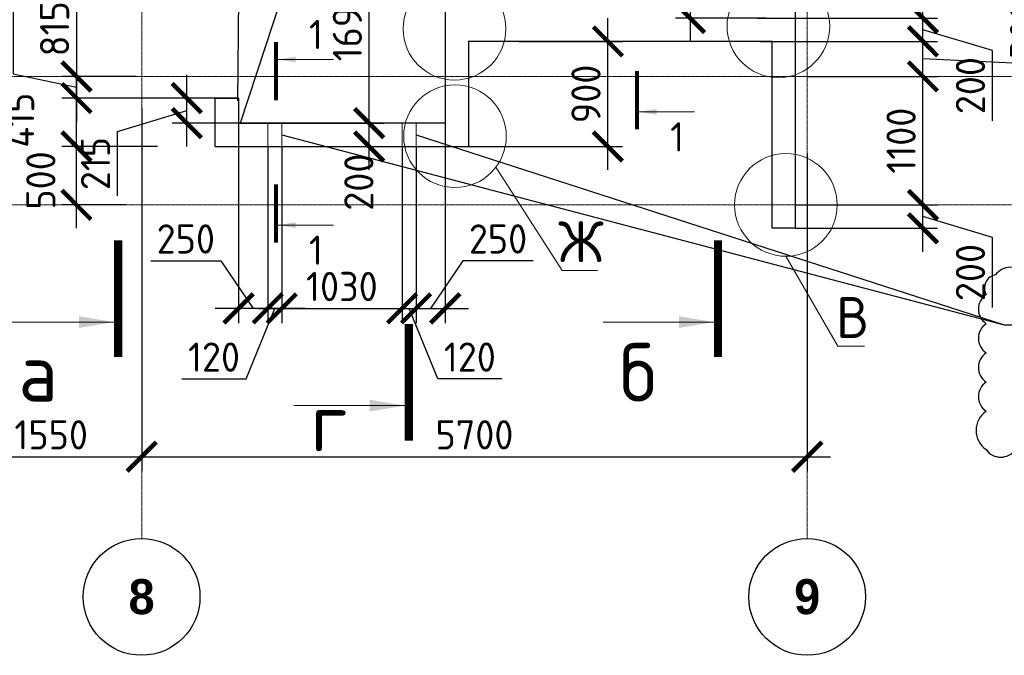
# Model space of a CAD drawing. Header units: millimetres. Extents: x 247266 to 730847, y -636031 to 10052.
# Tile 216 of 256: x 458680 to 467113, y -130468 to -125027. Entities that reach past the tile are written whole.
import ezdxf

# ---------------------------------------------------------------- set-up
doc = ezdxf.new("R2010")
doc.units = ezdxf.units.MM
doc.linetypes.add('______5', pattern=[1100, 800, -100, 100, -100])
doc.linetypes.add('осевая', pattern=[50.8, 31.75, -6.35, 6.35, -6.35])
for name, color, linetype in [('Изменения', 1, 'Continuous'), ('РАЗМЕРЫ', 7, 'Continuous'), ('СПДС_РАЗМЕРЫ', 7, 'Continuous'), ('СПДС_СИМВОЛЫ', 7, 'Continuous')]:
    doc.layers.add(name, color=color, linetype=linetype)
for name, color, linetype, lineweight in [('Надписи', 7, 'Continuous', 18), ('Оси', 7, '______5', 18), ('СТЕНЫ', 7, 'Continuous', 30), ('ТОНКИЕ', 7, 'Continuous', 9), ('Узлы', 7, 'Continuous', 0)]:
    doc.layers.add(name, color=color, linetype=linetype, lineweight=lineweight)
doc.styles.add('Century Gothic', font='GOTHIC.TTF')
doc.styles.add('GOST-2.304_Type-B', font='GOST_Common.ttf')
doc.dimstyles.new('СПДС', dxfattribs={"dimscale": 100, "dimtxt": 2.5, "dimasz": 2.5, "dimexe": 1.25, "dimexo": 0, "dimtad": 1, "dimdec": 0, "dimtxsty": 'GOST-2.304_Type-B', "dimblk": 'ARCHTICK', "dimcen": 2.5, "dimdle": 2, "dimadec": 0, "dimazin": 2, "dimtfac": 0.75, "dimtdec": 0, "dimtmove": 1, "dimatfit": 3, "dimfxl": 1, "dimtolj": 1, "dimarcsym": 1})

# ---------------------------------------------------------------- blocks, each defined once
blk = doc.blocks.new('_ArchTick')
at = {"color": 0, "linetype": 'ByBlock', "const_width": 0.15}
blk.add_lwpolyline([(-0.5, -0.5), (0.5, 0.5)], dxfattribs=at)
blk = doc.blocks.new('*D146')
at = {"layer": 'DEFPOINTS', "color": 0, "ltscale": 100}
for p in [(465325.1, -126612.9), (466416.2, -126612.9), (465325, -126812.9)]:
    blk.add_point(p, dxfattribs=at)
at = {"layer": 'РАЗМЕРЫ', "color": 0, "lineweight": -2}
for p, q in [((466416.2, -127012.9), (466416.2, -126412.9)), ((465325.1, -126612.9), (466541.2, -126612.9)), ((467010.3, -126891.1), (466416.2, -126712.9)), ((465325, -126812.9), (466541.2, -126812.9)), ((467010.3, -127491.6), (467010.3, -126891.1))]:
    blk.add_line(p, q, dxfattribs=at)
at = {"layer": 'РАЗМЕРЫ', "color": 0, "lineweight": -2, "ltscale": 100, "xscale": 250, "yscale": 250, "zscale": 250}
for p, rotation in [((466416.2, -126612.9), 90), ((466416.2, -126812.9), 270)]:
    blk.add_blockref('_ArchTick', p, dxfattribs=dict(at, rotation=rotation))
at = {"layer": 'РАЗМЕРЫ', "color": 0, "lineweight": 0, "ltscale": 100, "insert": (466822.7, -127191.4), "char_height": 250, "attachment_point": 5, "rotation": 90, "style": 'GOST-2.304_Type-B'}
blk.add_mtext('\\A1;200', dxfattribs=at)
blk = doc.blocks.new('*D147')
at = {"layer": 'DEFPOINTS', "color": 0, "ltscale": 100}
for p in [(459167.1, -126112.9), (459861.3, -126112.9), (459589.6, -126612.9)]:
    blk.add_point(p, dxfattribs=at)
at = {"layer": 'РАЗМЕРЫ', "color": 0, "lineweight": -2}
for p, q in [((459167.1, -126812.9), (459167.1, -125912.9)), ((459861.3, -126112.9), (459042.1, -126112.9)), ((459589.6, -126612.9), (459042.1, -126612.9))]:
    blk.add_line(p, q, dxfattribs=at)
at = {"layer": 'РАЗМЕРЫ', "color": 0, "lineweight": -2, "ltscale": 100, "xscale": 250, "yscale": 250, "zscale": 250}
for p, rotation in [((459167.1, -126112.9), 90), ((459167.1, -126612.9), 270)]:
    blk.add_blockref('_ArchTick', p, dxfattribs=dict(at, rotation=rotation))
at = {"layer": 'РАЗМЕРЫ', "color": 0, "lineweight": 0, "ltscale": 100, "insert": (458861.7, -126403.1), "char_height": 250, "attachment_point": 5, "rotation": 90, "style": 'GOST-2.304_Type-B'}
blk.add_mtext('\\A1;500', dxfattribs=at)
blk = doc.blocks.new('*D148')
at = {"layer": 'DEFPOINTS', "color": 0, "ltscale": 100}
for p in [(460564.9, -125912.9), (461674.1, -125912.9), (460537, -126112.9)]:
    blk.add_point(p, dxfattribs=at)
at = {"layer": 'РАЗМЕРЫ', "color": 0, "lineweight": -2}
for p, q in [((461674.1, -126312.9), (461674.1, -125712.9)), ((460564.9, -125912.9), (461799.1, -125912.9)), ((460537, -126112.9), (461799.1, -126112.9))]:
    blk.add_line(p, q, dxfattribs=at)
at = {"layer": 'РАЗМЕРЫ', "color": 0, "lineweight": -2, "ltscale": 100, "xscale": 250, "yscale": 250, "zscale": 250}
for p, rotation in [((461674.1, -125912.9), 90), ((461674.1, -126112.9), 270)]:
    blk.add_blockref('_ArchTick', p, dxfattribs=dict(at, rotation=rotation))
at = {"layer": 'РАЗМЕРЫ', "color": 0, "lineweight": 0, "ltscale": 100, "insert": (461585.4, -126417.9), "char_height": 250, "attachment_point": 5, "rotation": 90, "style": 'GOST-2.304_Type-B'}
blk.add_mtext('\\A1;200', dxfattribs=at)
blk = doc.blocks.new('*D149')
at = {"layer": 'DEFPOINTS', "color": 0, "ltscale": 100}
for p in [(459167.1, -125697.9), (459633.4, -125697.9), (459679.3, -126112.9)]:
    blk.add_point(p, dxfattribs=at)
at = {"layer": 'РАЗМЕРЫ', "color": 0, "lineweight": -2}
for p, q in [((459167.1, -126312.9), (459167.1, -125497.9)), ((459633.4, -125697.9), (459042.1, -125697.9)), ((459679.3, -126112.9), (459042.1, -126112.9))]:
    blk.add_line(p, q, dxfattribs=at)
at = {"layer": 'РАЗМЕРЫ', "color": 0, "lineweight": -2, "ltscale": 100, "xscale": 250, "yscale": 250, "zscale": 250}
for p, rotation in [((459167.1, -125697.9), 90), ((459167.1, -126112.9), 270)]:
    blk.add_blockref('_ArchTick', p, dxfattribs=dict(at, rotation=rotation))
at = {"layer": 'РАЗМЕРЫ', "color": 0, "lineweight": 0, "ltscale": 100, "insert": (458679.8, -125887), "char_height": 250, "attachment_point": 5, "rotation": 90, "style": 'GOST-2.304_Type-B'}
blk.add_mtext('\\A1;415', dxfattribs=at)
blk = doc.blocks.new('*D150')
at = {"layer": 'DEFPOINTS', "color": 0, "ltscale": 100}
for p in [(459679.3, -125512.9), (459167.1, -125697.9), (460378, -125697.9)]:
    blk.add_point(p, dxfattribs=at)
at = {"layer": 'РАЗМЕРЫ', "color": 0, "lineweight": -2}
for p, q in [((458625.8, -124939.7), (458625.8, -125490.1)), ((459167.1, -125312.9), (459167.1, -125897.9)), ((458625.8, -125490.1), (459167.1, -125605.4)), ((459679.3, -125512.9), (459042.1, -125512.9)), ((460378, -125697.9), (459042.1, -125697.9))]:
    blk.add_line(p, q, dxfattribs=at)
at = {"layer": 'РАЗМЕРЫ', "color": 0, "lineweight": -2, "ltscale": 100, "xscale": 250, "yscale": 250, "zscale": 250}
for p, rotation in [((459167.1, -125512.9), 90), ((459167.1, -125697.9), 270)]:
    blk.add_blockref('_ArchTick', p, dxfattribs=dict(at, rotation=rotation))
at = {"layer": 'РАЗМЕРЫ', "color": 0, "lineweight": 0, "ltscale": 100, "insert": (458438.2, -125214.9), "char_height": 250, "attachment_point": 5, "rotation": 90, "style": 'GOST-2.304_Type-B'}
blk.add_mtext('\\A1;185', dxfattribs=at)
blk = doc.blocks.new('*D154')
at = {"layer": 'DEFPOINTS', "color": 0, "ltscale": 100}
for p in [(465425, -125512.9), (466416.2, -125512.9), (466046.2, -126612.9)]:
    blk.add_point(p, dxfattribs=at)
at = {"layer": 'РАЗМЕРЫ', "color": 0, "lineweight": -2}
for p, q in [((466416.2, -126812.9), (466416.2, -125312.9)), ((465425, -125512.9), (466541.2, -125512.9)), ((466046.2, -126612.9), (466541.2, -126612.9))]:
    blk.add_line(p, q, dxfattribs=at)
at = {"layer": 'РАЗМЕРЫ', "color": 0, "lineweight": -2, "ltscale": 100, "xscale": 250, "yscale": 250, "zscale": 250}
for p, rotation in [((466416.2, -125512.9), 90), ((466416.2, -126612.9), 270)]:
    blk.add_blockref('_ArchTick', p, dxfattribs=dict(at, rotation=rotation))
at = {"layer": 'РАЗМЕРЫ', "color": 0, "lineweight": 0, "ltscale": 100, "insert": (466228.6, -126062.9), "char_height": 250, "attachment_point": 5, "rotation": 90, "style": 'GOST-2.304_Type-B'}
blk.add_mtext('\\A1;1100', dxfattribs=at)
blk = doc.blocks.new('*D155')
at = {"layer": 'DEFPOINTS', "color": 0, "ltscale": 100}
for p in [(465025, -125212.9), (466416.2, -125212.9), (465634.2, -125512.9)]:
    blk.add_point(p, dxfattribs=at)
at = {"layer": 'РАЗМЕРЫ', "color": 0, "lineweight": -2}
for p, q in [((467473.7, -124813.6), (467473.7, -125414.1)), ((466416.2, -125712.9), (466416.2, -125012.9)), ((465025, -125212.9), (466541.2, -125212.9)), ((467473.7, -125414.1), (466416.2, -125362.9)), ((465634.2, -125512.9), (466541.2, -125512.9))]:
    blk.add_line(p, q, dxfattribs=at)
at = {"layer": 'РАЗМЕРЫ', "color": 0, "lineweight": -2, "ltscale": 100, "xscale": 250, "yscale": 250, "zscale": 250}
for p, rotation in [((466416.2, -125212.9), 90), ((466416.2, -125512.9), 270)]:
    blk.add_blockref('_ArchTick', p, dxfattribs=dict(at, rotation=rotation))
at = {"layer": 'РАЗМЕРЫ', "color": 0, "lineweight": 0, "ltscale": 100, "insert": (467286.1, -125113.8), "char_height": 250, "attachment_point": 5, "rotation": 90, "style": 'GOST-2.304_Type-B'}
blk.add_mtext('\\A1;300', dxfattribs=at)
blk = doc.blocks.new('*D156')
at = {"layer": 'DEFPOINTS', "color": 0, "ltscale": 100}
for p in [(464997.7, -125012.9), (466416.2, -125012.9), (465574.2, -125212.9)]:
    blk.add_point(p, dxfattribs=at)
at = {"layer": 'РАЗМЕРЫ', "color": 0, "lineweight": -2}
for p, q in [((466416.2, -125412.9), (466416.2, -124812.9)), ((464997.7, -125012.9), (466541.2, -125012.9)), ((467010.3, -125291.1), (466416.2, -125112.9)), ((465574.2, -125212.9), (466541.2, -125212.9)), ((467010.3, -125891.6), (467010.3, -125291.1))]:
    blk.add_line(p, q, dxfattribs=at)
at = {"layer": 'РАЗМЕРЫ', "color": 0, "lineweight": -2, "ltscale": 100, "xscale": 250, "yscale": 250, "zscale": 250}
for p, rotation in [((466416.2, -125012.9), 90), ((466416.2, -125212.9), 270)]:
    blk.add_blockref('_ArchTick', p, dxfattribs=dict(at, rotation=rotation))
at = {"layer": 'РАЗМЕРЫ', "color": 0, "lineweight": 0, "ltscale": 100, "insert": (466822.7, -125591.4), "char_height": 250, "attachment_point": 5, "rotation": 90, "style": 'GOST-2.304_Type-B'}
blk.add_mtext('\\A1;200', dxfattribs=at)
blk = doc.blocks.new('*D157')
at = {"layer": 'DEFPOINTS', "color": 0, "ltscale": 100}
for p in [(466039.7, -122512.9), (466416.2, -122512.9), (464997.7, -125012.9)]:
    blk.add_point(p, dxfattribs=at)
at = {"layer": 'РАЗМЕРЫ', "color": 0, "lineweight": -2}
for p, q in [((466416.2, -125212.9), (466416.2, -122312.9)), ((466039.7, -122512.9), (466541.2, -122512.9)), ((464997.7, -125012.9), (466541.2, -125012.9))]:
    blk.add_line(p, q, dxfattribs=at)
at = {"layer": 'РАЗМЕРЫ', "color": 0, "lineweight": -2, "ltscale": 100, "xscale": 250, "yscale": 250, "zscale": 250}
for p, rotation in [((466416.2, -122512.9), 90), ((466416.2, -125012.9), 270)]:
    blk.add_blockref('_ArchTick', p, dxfattribs=dict(at, rotation=rotation))
at = {"layer": 'РАЗМЕРЫ', "color": 0, "lineweight": 0, "ltscale": 100, "insert": (466228.6, -123762.9), "char_height": 250, "attachment_point": 5, "rotation": 90, "style": 'GOST-2.304_Type-B'}
blk.add_mtext('\\A1;2500', dxfattribs=at)
blk = doc.blocks.new('*D376')
at = {"layer": 'DEFPOINTS', "color": 0, "ltscale": 100}
for p in [(460373.6, -124697.9), (459167.1, -125512.9), (459491.2, -125512.9)]:
    blk.add_point(p, dxfattribs=at)
at = {"layer": 'РАЗМЕРЫ', "color": 0, "lineweight": -2}
for p, q in [((459167.1, -124497.9), (459167.1, -125712.9)), ((460373.6, -124697.9), (459042.1, -124697.9)), ((459491.2, -125512.9), (459042.1, -125512.9))]:
    blk.add_line(p, q, dxfattribs=at)
at = {"layer": 'РАЗМЕРЫ', "color": 0, "lineweight": -2, "ltscale": 100, "xscale": 250, "yscale": 250, "zscale": 250}
for p, rotation in [((459167.1, -124697.9), 90), ((459167.1, -125512.9), 270)]:
    blk.add_blockref('_ArchTick', p, dxfattribs=dict(at, rotation=rotation))
at = {"layer": 'РАЗМЕРЫ', "color": 0, "lineweight": 0, "ltscale": 100, "insert": (458979.4, -125105.4), "char_height": 250, "attachment_point": 5, "rotation": 90, "style": 'GOST-2.304_Type-B'}
blk.add_mtext('\\A1;815', dxfattribs=at)
blk = doc.blocks.new('*D379')
at = {"layer": 'DEFPOINTS', "color": 0, "ltscale": 100}
for p in [(462958, -125212.9), (463717.8, -125212.9), (462525, -126112.9)]:
    blk.add_point(p, dxfattribs=at)
at = {"layer": 'РАЗМЕРЫ', "color": 0, "lineweight": -2}
for p, q in [((463717.8, -126312.9), (463717.8, -125012.9)), ((462958, -125212.9), (463842.8, -125212.9)), ((462525, -126112.9), (463842.8, -126112.9))]:
    blk.add_line(p, q, dxfattribs=at)
at = {"layer": 'РАЗМЕРЫ', "color": 0, "lineweight": -2, "ltscale": 100, "xscale": 250, "yscale": 250, "zscale": 250}
for p, rotation in [((463717.8, -125212.9), 90), ((463717.8, -126112.9), 270)]:
    blk.add_blockref('_ArchTick', p, dxfattribs=dict(at, rotation=rotation))
at = {"layer": 'РАЗМЕРЫ', "color": 0, "lineweight": 0, "ltscale": 100, "insert": (463530.2, -125662.9), "char_height": 250, "attachment_point": 5, "rotation": 90, "style": 'GOST-2.304_Type-B'}
blk.add_mtext('\\A1;900', dxfattribs=at)
blk = doc.blocks.new('*D380')
at = {"layer": 'DEFPOINTS', "color": 0, "ltscale": 100}
for p in [(461674.1, -124222.9), (461735.4, -124222.9), (460564.9, -125912.9)]:
    blk.add_point(p, dxfattribs=at)
at = {"layer": 'РАЗМЕРЫ', "color": 0, "lineweight": -2}
for p, q in [((461674.1, -126112.9), (461674.1, -124022.9)), ((461735.4, -124222.9), (461549.1, -124222.9)), ((460564.9, -125912.9), (461799.1, -125912.9))]:
    blk.add_line(p, q, dxfattribs=at)
at = {"layer": 'РАЗМЕРЫ', "color": 0, "lineweight": -2, "ltscale": 100, "xscale": 250, "yscale": 250, "zscale": 250}
for p, rotation in [((461674.1, -124222.9), 90), ((461674.1, -125912.9), 270)]:
    blk.add_blockref('_ArchTick', p, dxfattribs=dict(at, rotation=rotation))
at = {"layer": 'РАЗМЕРЫ', "color": 0, "lineweight": 0, "ltscale": 100, "insert": (461486.5, -125067.9), "char_height": 250, "attachment_point": 5, "rotation": 90, "style": 'GOST-2.304_Type-B'}
blk.add_mtext('\\A1;1690', dxfattribs=at)
blk = doc.blocks.new('NSY101')
at = {"color": 0, "linetype": 'ByBlock', "lineweight": -2}
blk.add_circle((0, 0), 50, dxfattribs=at)
blk = doc.blocks.new('СЛОЖНЫЙ_ОБЪЕКТ_35')
at = {"layer": 'Оси', "color": 16, "linetype": 'Continuous', "lineweight": 25, "transparency": 33554687, "xscale": 9.999999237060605, "yscale": 9.999999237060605, "zscale": 9.999999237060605}
blk.add_blockref('NSY101', (26113, -43009.5), dxfattribs=at)
at = {"layer": 'Оси', "color": 16, "linetype": 'Continuous', "lineweight": 25, "transparency": 33554687, "insert": (26113, -43009.5), "char_height": 300, "width": 385, "attachment_point": 5, "style": 'Century Gothic'}
blk.add_mtext('\\A1;{\\fCentury Gothic|i0|b1;\\H300.000000;\\W1.000000;\\C16;8}\\P', dxfattribs=at)
blk = doc.blocks.new('СЛОЖНЫЙ_ОБЪЕКТ_36')
at = {"layer": 'Оси', "color": 16, "linetype": 'Continuous', "lineweight": 25, "transparency": 33554687, "xscale": 9.999999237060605, "yscale": 9.999999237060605, "zscale": 9.999999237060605}
blk.add_blockref('NSY101', (31813, -43009.5), dxfattribs=at)
at = {"layer": 'Оси', "color": 16, "linetype": 'Continuous', "lineweight": 25, "transparency": 33554687, "insert": (31813, -43009.5), "char_height": 300, "width": 385, "attachment_point": 5, "style": 'Century Gothic'}
blk.add_mtext('\\A1;{\\fCentury Gothic|i0|b1;\\H300.000000;\\W1.000000;\\C16;9}\\P', dxfattribs=at)
blk = doc.blocks.new('*D600')
at = {"layer": 'DEFPOINTS', "color": 0, "ltscale": 100}
for p in [(459725.1, -125788.3), (458175.1, -125818.2), (459725.1, -128768.4)]:
    blk.add_point(p, dxfattribs=at)
at = {"layer": 'РАЗМЕРЫ', "color": 0, "lineweight": -2}
for p, q in [((459725.1, -125788.3), (459725.1, -128893.4)), ((458175.1, -125818.2), (458175.1, -128893.4)), ((457975.1, -128768.4), (459925.1, -128768.4))]:
    blk.add_line(p, q, dxfattribs=at)
at = {"layer": 'РАЗМЕРЫ', "color": 0, "lineweight": -2, "ltscale": 100, "xscale": 250, "yscale": 250, "zscale": 250, "rotation": 180}
blk.add_blockref('_ArchTick', (458175.1, -128768.4), dxfattribs=at)
at = {"layer": 'РАЗМЕРЫ', "color": 0, "lineweight": -2, "ltscale": 100, "xscale": 250, "yscale": 250, "zscale": 250}
blk.add_blockref('_ArchTick', (459725.1, -128768.4), dxfattribs=at)
at = {"layer": 'РАЗМЕРЫ', "color": 0, "lineweight": 0, "ltscale": 100, "insert": (458950.1, -128580.7), "char_height": 250, "attachment_point": 5, "style": 'GOST-2.304_Type-B'}
blk.add_mtext('\\A1;1550', dxfattribs=at)
blk = doc.blocks.new('*D601')
at = {"layer": 'DEFPOINTS', "color": 0, "ltscale": 100}
for p in [(459725.1, -126066.9), (465425.1, -126176.4), (465425.1, -128768.4)]:
    blk.add_point(p, dxfattribs=at)
at = {"layer": 'РАЗМЕРЫ', "color": 0, "lineweight": -2}
for p, q in [((459725.1, -126066.9), (459725.1, -128893.4)), ((465425.1, -126176.4), (465425.1, -128893.4)), ((459525.1, -128768.4), (465625.1, -128768.4))]:
    blk.add_line(p, q, dxfattribs=at)
at = {"layer": 'РАЗМЕРЫ', "color": 0, "lineweight": -2, "ltscale": 100, "xscale": 250, "yscale": 250, "zscale": 250, "rotation": 180}
blk.add_blockref('_ArchTick', (459725.1, -128768.4), dxfattribs=at)
at = {"layer": 'РАЗМЕРЫ', "color": 0, "lineweight": -2, "ltscale": 100, "xscale": 250, "yscale": 250, "zscale": 250}
blk.add_blockref('_ArchTick', (465425.1, -128768.4), dxfattribs=at)
at = {"layer": 'РАЗМЕРЫ', "color": 0, "lineweight": 0, "ltscale": 100, "insert": (462575.1, -128580.5), "char_height": 250, "attachment_point": 5, "style": 'GOST-2.304_Type-B'}
blk.add_mtext('\\A1;5700', dxfattribs=at)
blk = doc.blocks.new('*D1647')
at = {"layer": 'DEFPOINTS', "color": 0, "ltscale": 100}
for p in [(460111.2, -125697.9), (460555, -125697.9), (460555, -125912.9)]:
    blk.add_point(p, dxfattribs=at)
at = {"layer": 'РАЗМЕРЫ', "color": 0, "lineweight": -2}
for p, q in [((460111.2, -126112.9), (460111.2, -125497.9)), ((460555, -125697.9), (459986.2, -125697.9)), ((459517.1, -125983.6), (460111.2, -125805.4)), ((460555, -125912.9), (459986.2, -125912.9)), ((459517.1, -126534.1), (459517.1, -125983.6))]:
    blk.add_line(p, q, dxfattribs=at)
at = {"layer": 'РАЗМЕРЫ', "color": 0, "lineweight": -2, "ltscale": 100, "xscale": 250, "yscale": 250, "zscale": 250}
for p, rotation in [((460111.2, -125697.9), 90), ((460111.2, -125912.9), 270)]:
    blk.add_blockref('_ArchTick', p, dxfattribs=dict(at, rotation=rotation))
at = {"layer": 'РАЗМЕРЫ', "color": 0, "lineweight": 0, "ltscale": 100, "insert": (459329.4, -126258.9), "char_height": 250, "attachment_point": 5, "rotation": 90, "style": 'GOST-2.304_Type-B'}
blk.add_mtext('\\A1;215', dxfattribs=at)
blk = doc.blocks.new('*D3657')
at = {"layer": 'DEFPOINTS', "color": 0, "ltscale": 100}
for p in [(465125, -124262.6), (464421.4, -125012.9), (465074.6, -125012.9)]:
    blk.add_point(p, dxfattribs=at)
at = {"layer": 'РАЗМЕРЫ', "color": 0, "lineweight": -2}
for p, q in [((464421.4, -124062.6), (464421.4, -125212.9)), ((465125, -124262.6), (464296.4, -124262.6)), ((465074.6, -125012.9), (464296.4, -125012.9))]:
    blk.add_line(p, q, dxfattribs=at)
at = {"layer": 'РАЗМЕРЫ', "color": 0, "lineweight": -2, "ltscale": 100, "xscale": 250, "yscale": 250, "zscale": 250}
for p, rotation in [((464421.4, -124262.6), 90), ((464421.4, -125012.9), 270)]:
    blk.add_blockref('_ArchTick', p, dxfattribs=dict(at, rotation=rotation))
at = {"layer": 'РАЗМЕРЫ', "color": 0, "ltscale": 100, "insert": (464233.5, -124637.8), "char_height": 250, "attachment_point": 5, "rotation": 90, "style": 'GOST-2.304_Type-B'}
blk.add_mtext('\\A1;750', dxfattribs=at)
blk = doc.blocks.new('*D3737')
at = {"layer": 'DEFPOINTS', "color": 0, "ltscale": 100}
for p in [(460555, -126112.9), (460805, -126112.9), (460555, -127498.6)]:
    blk.add_point(p, dxfattribs=at)
at = {"layer": 'СПДС_РАЗМЕРЫ', "color": 0, "lineweight": -2, "ltscale": 100}
for p, q in [((460555, -126112.9), (460555, -127623.6)), ((460805, -126112.9), (460805, -127623.6)), ((459802.8, -127091.7), (460403.3, -127091.7)), ((460403.3, -127091.7), (460680, -127498.6)), ((461005, -127498.6), (460355, -127498.6))]:
    blk.add_line(p, q, dxfattribs=at)
at = {"layer": 'СПДС_РАЗМЕРЫ', "color": 0, "lineweight": -2, "ltscale": 100, "xscale": 250, "yscale": 250, "zscale": 250, "rotation": 180}
blk.add_blockref('_ArchTick', (460555, -127498.6), dxfattribs=at)
at = {"layer": 'СПДС_РАЗМЕРЫ', "color": 0, "lineweight": -2, "ltscale": 100, "xscale": 250, "yscale": 250, "zscale": 250}
blk.add_blockref('_ArchTick', (460805, -127498.6), dxfattribs=at)
at = {"layer": 'СПДС_РАЗМЕРЫ', "color": 0, "ltscale": 100, "insert": (460103.1, -126904.1), "char_height": 250, "attachment_point": 5, "style": 'GOST-2.304_Type-B'}
blk.add_mtext('\\A1;250', dxfattribs=at)
blk = doc.blocks.new('*D3738')
at = {"layer": 'DEFPOINTS', "color": 0, "ltscale": 100}
for p in [(460805, -126112.9), (460925, -126112.9), (460805, -127498.6)]:
    blk.add_point(p, dxfattribs=at)
at = {"layer": 'СПДС_РАЗМЕРЫ', "color": 0, "lineweight": -2, "ltscale": 100}
for p, q in [((460805, -126112.9), (460805, -127623.6)), ((460925, -126112.9), (460925, -127623.6)), ((461125, -127498.6), (460605, -127498.6)), ((460619.7, -128102.8), (460865, -127498.6)), ((460069.2, -128102.8), (460619.7, -128102.8))]:
    blk.add_line(p, q, dxfattribs=at)
at = {"layer": 'СПДС_РАЗМЕРЫ', "color": 0, "lineweight": -2, "ltscale": 100, "xscale": 250, "yscale": 250, "zscale": 250}
blk.add_blockref('_ArchTick', (460805, -127498.6), dxfattribs=at)
at = {"layer": 'СПДС_РАЗМЕРЫ', "color": 0, "lineweight": -2, "ltscale": 100, "xscale": 250, "yscale": 250, "zscale": 250, "rotation": 180}
blk.add_blockref('_ArchTick', (460925, -127498.6), dxfattribs=at)
at = {"layer": 'СПДС_РАЗМЕРЫ', "color": 0, "ltscale": 100, "insert": (460344.4, -127915.2), "char_height": 250, "attachment_point": 5, "style": 'GOST-2.304_Type-B'}
blk.add_mtext('\\A1;120', dxfattribs=at)
blk = doc.blocks.new('*D3739')
at = {"layer": 'DEFPOINTS', "color": 0, "ltscale": 100}
for p in [(460925, -126112.9), (461955, -126112.9), (461955, -127498.6)]:
    blk.add_point(p, dxfattribs=at)
at = {"layer": 'СПДС_РАЗМЕРЫ', "color": 0, "lineweight": -2, "ltscale": 100}
for p, q in [((460925, -126112.9), (460925, -127623.6)), ((461955, -126112.9), (461955, -127623.6)), ((460725, -127498.6), (462155, -127498.6))]:
    blk.add_line(p, q, dxfattribs=at)
at = {"layer": 'СПДС_РАЗМЕРЫ', "color": 0, "lineweight": -2, "ltscale": 100, "xscale": 250, "yscale": 250, "zscale": 250, "rotation": 180}
blk.add_blockref('_ArchTick', (460925, -127498.6), dxfattribs=at)
at = {"layer": 'СПДС_РАЗМЕРЫ', "color": 0, "lineweight": -2, "ltscale": 100, "xscale": 250, "yscale": 250, "zscale": 250}
blk.add_blockref('_ArchTick', (461955, -127498.6), dxfattribs=at)
at = {"layer": 'СПДС_РАЗМЕРЫ', "color": 0, "ltscale": 100, "insert": (461440, -127311), "char_height": 250, "attachment_point": 5, "style": 'GOST-2.304_Type-B'}
blk.add_mtext('\\A1;1030', dxfattribs=at)
blk = doc.blocks.new('*D3740')
at = {"layer": 'DEFPOINTS', "color": 0, "ltscale": 100}
for p in [(462075, -126112.9), (462325, -126112.9), (462325, -127498.6)]:
    blk.add_point(p, dxfattribs=at)
at = {"layer": 'СПДС_РАЗМЕРЫ', "color": 0, "lineweight": -2, "ltscale": 100}
for p, q in [((462075, -126112.9), (462075, -127623.6)), ((462325, -126112.9), (462325, -127623.6)), ((462476.7, -127091.7), (462200, -127498.6)), ((463077.2, -127091.7), (462476.7, -127091.7)), ((461875, -127498.6), (462525, -127498.6))]:
    blk.add_line(p, q, dxfattribs=at)
at = {"layer": 'СПДС_РАЗМЕРЫ', "color": 0, "lineweight": -2, "ltscale": 100, "xscale": 250, "yscale": 250, "zscale": 250, "rotation": 180}
blk.add_blockref('_ArchTick', (462075, -127498.6), dxfattribs=at)
at = {"layer": 'СПДС_РАЗМЕРЫ', "color": 0, "lineweight": -2, "ltscale": 100, "xscale": 250, "yscale": 250, "zscale": 250}
blk.add_blockref('_ArchTick', (462325, -127498.6), dxfattribs=at)
at = {"layer": 'СПДС_РАЗМЕРЫ', "color": 0, "ltscale": 100, "insert": (462776.9, -126904.1), "char_height": 250, "attachment_point": 5, "style": 'GOST-2.304_Type-B'}
blk.add_mtext('\\A1;250', dxfattribs=at)
blk = doc.blocks.new('*D3741')
at = {"layer": 'DEFPOINTS', "color": 0, "ltscale": 100}
for p in [(461955, -126112.9), (462075, -126112.9), (462075, -127498.6)]:
    blk.add_point(p, dxfattribs=at)
at = {"layer": 'СПДС_РАЗМЕРЫ', "color": 0, "lineweight": -2, "ltscale": 100}
for p, q in [((461955, -126112.9), (461955, -127623.6)), ((462075, -126112.9), (462075, -127623.6)), ((461755, -127498.6), (462275, -127498.6)), ((462260.3, -128102.8), (462015, -127498.6)), ((462810.8, -128102.8), (462260.3, -128102.8))]:
    blk.add_line(p, q, dxfattribs=at)
at = {"layer": 'СПДС_РАЗМЕРЫ', "color": 0, "lineweight": -2, "ltscale": 100, "xscale": 250, "yscale": 250, "zscale": 250}
blk.add_blockref('_ArchTick', (461955, -127498.6), dxfattribs=at)
at = {"layer": 'СПДС_РАЗМЕРЫ', "color": 0, "lineweight": -2, "ltscale": 100, "xscale": 250, "yscale": 250, "zscale": 250, "rotation": 180}
blk.add_blockref('_ArchTick', (462075, -127498.6), dxfattribs=at)
at = {"layer": 'СПДС_РАЗМЕРЫ', "color": 0, "ltscale": 100, "insert": (462535.5, -127915.2), "char_height": 250, "attachment_point": 5, "style": 'GOST-2.304_Type-B'}
blk.add_mtext('\\A1;120', dxfattribs=at)

msp = doc.modelspace()

# ---------------------------------------------------------------- linework, layer by layer
at = {"layer": 'Изменения', "elevation": 560}
msp.add_lwpolyline([(467288.47, -127211.6, 0.5205671), (467038.47, -127211.6, 0.520567), (466956.21, -127379.34, 0.520567), (466956.21, -127629.34, 0.520567), (466956.21, -127879.34, 0.5205671), (466956.21, -128129.34, 0.5205671), (466956.21, -128379.34, 0.520567), (466956.21, -128706.91, 0.5205671), (467206.21, -128706.91, 0.5205671)], format="xyb", dxfattribs=at)
at = {"layer": 'Надписи', "lineweight": 15, "ltscale": 0.3}
for p, q in [((462759.41, -126289.24, -720), (463327, -127173.12, -720)), ((462759.41, -126289.24, -720), (463327, -127173.12, -720)), ((462759.41, -126289.24, -720), (463327, -127173.12, -720)), ((465242.59, -127052.38, -1280), (465686.26, -127821.82, -1280)), ((465242.59, -127052.38, -1280), (465686.26, -127821.82, -1280)), ((465242.59, -127052.38, -1280), (465686.26, -127821.82, -1280)), ((463327, -127173.12, -720), (463327.1, -127173.12, -720)), ((463327.24, -127172.77, -720), (463627.52, -127172.77, -720)), ((465686.26, -127821.82, -1280), (465686.36, -127821.82, -1280)), ((465686.47, -127821.47, -1280), (465916.68, -127821.47, -1280))]:
    msp.add_line(p, q, dxfattribs=at)
at = {"layer": 'Надписи'}
for centre in [(462403.74, -125104.15, -720), (465177.75, -125084.1, -360), (462408.35, -126024.86, -360), (465242.59, -126612.91, -920)]:
    msp.add_circle(centre, 439.48, dxfattribs=at)
at = {"layer": 'Оси', "linetype": 'осевая', "lineweight": 0, "ltscale": 0.3, "transparency": 33554687}
for p, q in [((459725.1, -113146.87, -920), (459725.1, -129468.23, -920)), ((465425.1, -113146.87, -920), (465425.1, -129468.23, -920)), ((454637.83, -125512.91, -920), (468782.47, -125512.91, -920)), ((454637.83, -126612.91, -920), (468782.47, -126612.91, -920))]:
    msp.add_line(p, q, dxfattribs=at)
at = {"layer": 'РАЗМЕРЫ'}
for p, q in [((460557.13, -124700.64), (460545.99, -125721.02)), ((460939.48, -124782.27), (460568.27, -125913.97))]:
    msp.add_line(p, q, dxfattribs=at)
at = {"layer": 'СПДС_СИМВОЛЫ', "ltscale": 100}
for p, q in [((460925, -126012.91, -560), (467110.75, -127638.91)), ((462075, -126012.91, -560), (467110.75, -127638.91)), ((467110.75, -127638.91), (470749.59, -127638.91))]:
    msp.add_line(p, q, dxfattribs=at)
at = {"layer": 'СТЕНЫ', "linetype": 'Continuous', "transparency": 33554687}
for p, q in [((462325, -119162.91, -560), (462325, -126112.91, -560)), ((465325, -126812.91, -560), (465325, -120712.91)), ((465125, -125212.91, -560), (462525, -125212.91, -560)), ((462525, -125212.91, -560), (462525, -126112.91, -560)), ((465125, -126812.91, -560), (465125, -125212.91, -560)), ((460355, -126112.91, -560), (460355, -125697.9, -560)), ((460555, -125697.9, -560), (460555, -126112.91, -560)), ((462325, -125912.91, -560), (460555, -125912.91, -560)), ((460355, -126112.91, -560), (462525, -126112.91, -560)), ((465325, -126812.91, -560), (465125, -126812.91, -560))]:
    msp.add_line(p, q, dxfattribs=at)
at = {"layer": 'СТЕНЫ', "linetype": 'Continuous', "transparency": 33554687, "elevation": -313.61}
msp.add_lwpolyline([(460355, -125697.9), (460555, -125697.9)], dxfattribs=at)
at = {"layer": 'ТОНКИЕ', "ltscale": 100}
for p, q in [((460805, -126112.91, -560), (460805, -125912.91, -560)), ((460925, -126112.91, -560), (460925, -125912.91, -560)), ((461955, -126112.91, -560), (461955, -125912.91, -560)), ((462075, -126112.91, -560), (462075, -125912.91, -560))]:
    msp.add_line(p, q, dxfattribs=at)
at = {"layer": 'Узлы', "linetype": 'Continuous', "lineweight": 0}
for p, q in [((460892.56, -125368.45), (461367.56, -125368.45)), ((463985.61, -125815.39), (464460.61, -125815.39)), ((460892.56, -126785.44), (461367.56, -126785.44)), ((459488.19, -127615.8, -360), (458538.19, -127615.8, -360)), ((464626.21, -127615.8, -360), (463676.21, -127615.8, -360)), ((461978.5, -128330.93, -360), (461028.5, -128330.93, -360))]:
    msp.add_line(p, q, dxfattribs=at)
for points, const_width, elevation in [([(460875.06, -125218.45), (460875.06, -125718.45)], 35, 0), ([(460875.06, -126935.44), (460875.06, -126435.44)], 35, 0), ([(459523.19, -127915.8), (459523.19, -126915.8)], 70, -360), ([(464661.21, -127915.8), (464661.21, -126915.8)], 70, -360), ([(462013.5, -128630.93), (462013.5, -127630.93)], 70, -360)]:
    msp.add_lwpolyline(points, dxfattribs=dict(at, const_width=const_width, elevation=elevation))
at = {"layer": 'Узлы', "linetype": 'Continuous', "lineweight": 0, "const_width": 35}
msp.add_lwpolyline([(463968.11, -125965.39), (463968.11, -125465.39)], dxfattribs=at)
at = {"layer": 'Узлы', "linetype": 'Continuous', "lineweight": 0}
for points in [[(460892.56, -125368.45), (461042.78, -125393.59), (461042.78, -125343.31)], [(463985.61, -125815.39), (464135.83, -125840.53), (464135.83, -125790.25)], [(460892.56, -126785.44), (461042.78, -126810.58), (461042.78, -126760.3)], [(459488.19, -127615.8, -360), (459187.74, -127666.08, -360), (459187.74, -127565.52, -360)], [(464626.21, -127615.8, -360), (464325.76, -127666.08, -360), (464325.76, -127565.52, -360)], [(461978.5, -128330.93, -360), (461678.05, -128381.2, -360), (461678.05, -128280.65, -360)]]:
    msp.add_solid(points, dxfattribs=at)

# ---------------------------------------------------------------- block references
at = {"layer": 'Оси', "linetype": 'Continuous', "lineweight": 25, "transparency": 33554687}
for name in ['СЛОЖНЫЙ_ОБЪЕКТ_35', 'СЛОЖНЫЙ_ОБЪЕКТ_36']:
    msp.add_blockref(name, (433611.59, -86958.73, -920), dxfattribs=at)

# ---------------------------------------------------------------- texts
at = {"layer": 'Надписи', "ltscale": 0.3, "char_height": 350, "attachment_point": 2, "style": 'GOST-2.304_Type-B'}
for s, insert in [('Ж', (463487.24, -126752.77, -720)), ('В', (465811.47, -127401.47, -1280))]:
    msp.add_mtext(s, dxfattribs=dict(at, insert=insert))
at = {"layer": 'Узлы', "linetype": 'Continuous', "lineweight": 0, "attachment_point": 5, "style": 'GOST-2.304_Type-B'}
for s, width, gutter_width, insert, char_height in [('1', 361.9399, 12.5, (461217.56, -125153.45), 250), ('1', 361.9399, 12.5, (464310.61, -126030.39), 250), ('1', 361.9399, 12.5, (461217.56, -127000.44), 250), ('б', 723.8798, 25, (463976.21, -128045.8, -360), 500), ('а', 723.8798, 25, (458838.19, -128045.8, -360), 500), ('г', 723.8798, 25, (461328.5, -128471.22, -360), 500)]:
    msp.add_mtext_dynamic_manual_height_columns(s, width=width, gutter_width=gutter_width, heights=[0], dxfattribs=dict(at, insert=insert, char_height=char_height))

# ---------------------------------------------------------------- dimensions: what is measured, and where the dimension line sits
at = {"layer": 'РАЗМЕРЫ', "lineweight": 0}
for base, p1, p2, picture, middle in [((466416.22, -122512.91, -360), (464997.72, -125012.91, -560), (466039.72, -122512.91, -920), '*D157', (466228.59, -123762.91, -360)), ((461674.1, -124222.91, -360), (460564.92, -125912.91, -560), (461735.37, -124222.91, -560), '*D380', (461486.48, -125067.91, -360)), ((459167.05, -125512.9, -560), (460373.62, -124697.9, -555.48), (459491.19, -125512.9, -760), '*D376', (458979.43, -125105.4, -560)), ((466416.22, -125012.91, -360), (465574.22, -125212.91, -360), (464997.72, -125012.91, -560), '*D156', (466822.72, -125353.64, -360)), ((463717.81, -125212.91, -360), (462525, -126112.91, -560), (462957.98, -125212.91, -560), '*D379', (463530.18, -125662.91, -360)), ((466416.22, -125512.91, -360), (466046.22, -126612.91, -360), (465425, -125512.91, -360), '*D154', (466228.59, -126062.91, -360)), ((460111.19, -125697.9), (460555, -125912.91, -560), (460555, -125697.9, -313.61), '*D1647', (459329.44, -126046.14)), ((466416.22, -126612.91, -360), (465325, -126812.91, -720), (465325.15, -126612.91, -920), '*D146', (466822.72, -126953.64, -360))]:
    dim = msp.add_linear_dim(base=base, p1=p1, p2=p2, angle=90, dimstyle='СПДС', dxfattribs=at)
    dim.commit()
    dim.dimension.update_dxf_attribs({"geometry": picture, "text_midpoint": middle})
at = {"layer": 'РАЗМЕРЫ'}
dim = msp.add_linear_dim(base=(464421.37, -125012.91), p1=(465125, -124262.62, -560), p2=(465074.63, -125012.91, -360), angle=90, dimstyle='СПДС', dxfattribs=at)
dim.commit()
dim.dimension.update_dxf_attribs({"geometry": '*D3657', "text_midpoint": (464233.49, -124637.76)})
at = {"layer": 'РАЗМЕРЫ', "lineweight": 0}
for base, p1, p2, picture, middle in [((466416.22, -125212.91, -360), (465634.22, -125512.91, -360), (465025, -125212.91, -720), '*D155', (467473.72, -125351.58, -360)), ((459167.05, -125697.9, -560), (459679.33, -125512.91, -760), (460378.01, -125697.9, -313.61), '*D150', (458625.82, -125427.59, -560)), ((459167.05, -125697.9, -560), (459679.33, -126112.91, -760), (459633.35, -125697.9, -560), '*D149', (458867.46, -125887.02, -560)), ((461674.1, -125912.91, -360), (460536.97, -126112.91, -560), (460564.92, -125912.91, -560), '*D148', (461773.06, -126417.87, -360)), ((459167.05, -126112.91, -560), (459589.55, -126612.91, -1120), (459861.31, -126112.91, -760), '*D147', (459049.34, -126403.08, -560))]:
    dim = msp.add_linear_dim(base=base, p1=p1, p2=p2, angle=90, dimstyle='СПДС', dxfattribs=at)
    dim.commit()
    dim.dimension.update_dxf_attribs({"geometry": picture, "text_midpoint": middle, "dimtype": 160})
for base, p1, p2, picture, middle in [((459725.1, -128768.36, -360), (458175.1, -125818.2, -920), (459725.1, -125788.35, -920), '*D600', (458950.1, -128580.73, -360)), ((465425.1, -128768.36, -360), (459725.1, -126066.95, -920), (465425.1, -126176.4, -920), '*D601', (462575.1, -128580.48, -360))]:
    dim = msp.add_linear_dim(base=base, p1=p1, p2=p2, dimstyle='СПДС', dxfattribs=at)
    dim.commit()
    dim.dimension.update_dxf_attribs({"geometry": picture, "text_midpoint": middle})
at = {"layer": 'СПДС_РАЗМЕРЫ', "ltscale": 100}
for base, p1, p2, picture, middle in [((460555, -127498.58, 14.39), (460805, -126112.91, 14.39), (460555, -126112.91, 14.39), '*D3737', (460340.8, -127091.73, 14.39)), ((460805, -127498.58, 14.39), (460925, -126112.91, 14.39), (460805, -126112.91, 14.39), '*D3738', (460557.16, -128102.82, 14.39))]:
    dim = msp.add_linear_dim(base=base, p1=p1, p2=p2, dimstyle='СПДС', dxfattribs=at)
    dim.commit()
    dim.dimension.update_dxf_attribs({"geometry": picture, "text_midpoint": middle, "dimtype": 160})
dim = msp.add_linear_dim(base=(461955, -127498.58, -1.29), p1=(460925, -126112.91, -1.29), p2=(461955, -126112.91, -1.29), dimstyle='СПДС', dxfattribs=at)
dim.commit()
dim.dimension.update_dxf_attribs({"geometry": '*D3739', "text_midpoint": (461440, -127310.95, -1.29)})
for base, p1, p2, picture, middle in [((462075, -127498.58, 14.39), (461955, -126112.91, 14.39), (462075, -126112.91, 14.39), '*D3741', (462322.84, -128102.82, 14.39)), ((462325, -127498.58, 14.39), (462075, -126112.91, 14.39), (462325, -126112.91, 14.39), '*D3740', (462539.2, -127091.73, 14.39))]:
    dim = msp.add_linear_dim(base=base, p1=p1, p2=p2, angle=180, dimstyle='СПДС', dxfattribs=at)
    dim.commit()
    dim.dimension.update_dxf_attribs({"geometry": picture, "text_midpoint": middle, "dimtype": 160})

doc.saveas('drawing.dxf')
